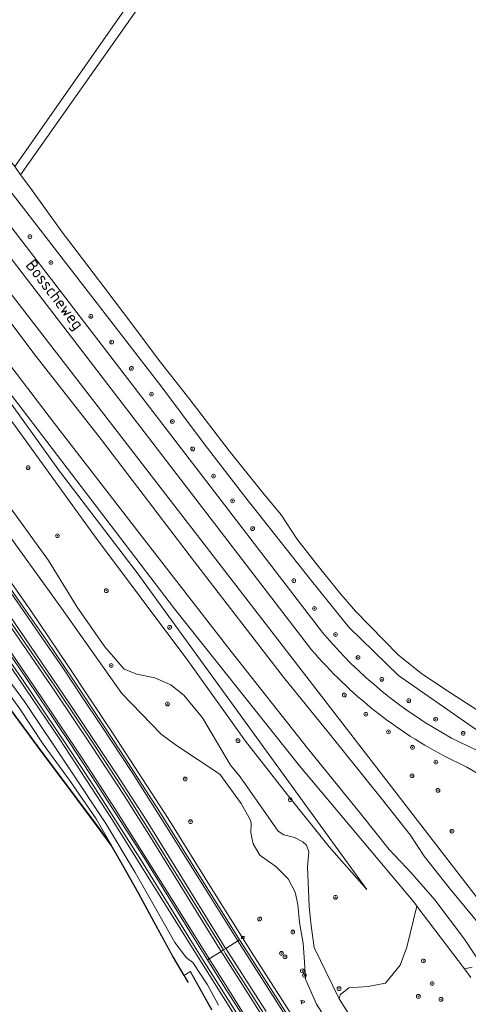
# Model space of a CAD drawing. Header units: metres. Extents: x 168032 to 180145, y 382923 to 399665.
# Tile 230 of 256: x 169101 to 169196, y 398316 to 398524. Entities that reach past the tile are written whole.
import ezdxf
from ezdxf.enums import TextEntityAlignment as Align

# ---------------------------------------------------------------- set-up
doc = ezdxf.new("R2010")
doc.units = ezdxf.units.M
doc.linetypes.add('VW-3-3_STREEP', pattern=[6, 3, -3])
doc.layers.get('0').update_dxf_attribs({"color": 8, "lineweight": 18})
for name, color, linetype, lineweight in [('B-WE-GK-BESCHOEIING-G', 8, 'GK-BESCHOEIING', 18), ('B-WE-GK-KADEMUUR-GV', 8, 'Continuous', 18), ('B-WE-GR-BEPLANTING_CULTUUR_BOSPLANTSOEN-GV', 8, 'Continuous', 18), ('B-WE-GR-BOOM-S', 8, 'Continuous', 18), ('B-WE-GR-BOUWLAND-GV', 8, 'Continuous', 18), ('B-WE-GR-GRAS-GV', 8, 'Continuous', 18), ('B-WE-IE-MEUBILAIR_WEGMEUBILAIR-G', 8, 'Continuous', 18), ('B-WE-IE-MEUBILAIR_WEGMEUBILAIR-S', 8, 'Continuous', 25), ('B-WE-IE-MEUBILAIR_WEGMEUBILAIR_PAAL-S', 8, 'Continuous', 18), ('B-WE-OG-TOPOGRAFIE-T18', 8, 'Continuous', 18), ('B-WE-OG-WATER-GV', 8, 'Continuous', 18), ('B-WE-OG-WATER_GREPPEL-GV', 8, 'Continuous', 18), ('B-WE-OG-WATER_RIVIER-GV', 8, 'Continuous', 18), ('B-WE-OG-WATER_SLOOT-GV', 8, 'Continuous', 18), ('B-WE-OG-WEG-GV', 8, 'Continuous', 18), ('B-WE-VH-VERHARDING_ASFALT-GV', 8, 'Continuous', 18), ('B-WE-VH-VERHARDING_GRASBETONSTEEN-GV', 8, 'Continuous', 18), ('B-WE-VW-MARKERING_LANGS_STREEP_33-G', 8, 'VW-3-3_STREEP', 13), ('B-WE-VW-MARKERING_LANGS_STREEP_DOORGETROKKEN_3X015-G', 8, 'Continuous', 13), ('B-WE-VW-MARKERING_PICTOGRAM-G', 8, 'Continuous', 18)]:
    doc.layers.add(name, color=color, linetype=linetype, lineweight=lineweight)
doc.styles.add('NLCS-ISO', font='NLCS-ISO.ttf')
doc.styles.add('NLCS-ISO-M200-T18', font='NLCS-ISO.ttf', dxfattribs={"height": 0.36})
doc.linetypes.add('GK-BESCHOEIING', pattern='A,30,-5,[1,NLCS.SHX,S=1,R=0,X=0,Y=0],-5', length=40)

# ---------------------------------------------------------------- blocks, each defined once
blk = doc.blocks.new('SIE-WEG_PAAL_HECTOMETERPAAL-SO')
at = {"color": 0, "linetype": 'ByBlock', "lineweight": 18}
blk.add_lwpolyline([(-1.44375, -0.94375), (1.44375, -0.94375), (1.44375, 0.94375), (-1.44375, 0.94375)], close=True, dxfattribs=at)
at = {"color": 0, "linetype": 'ByBlock', "lineweight": 18, "style": 'NLCS-ISO'}
blk.add_text('hm', height=1.5, dxfattribs=at).set_placement((0, 0), align=Align.MIDDLE_CENTER)
at = {"style": 'NLCS-ISO'}
blk.add_attdef('WAARDE', (2.13125, -1.69375), '', height=1.5, dxfattribs=at)
blk = doc.blocks.new('SIE-WEG_CAMERA-SO')
at = {"color": 0, "linetype": 'ByBlock', "lineweight": 18}
blk.add_lwpolyline([(-1.2, 0.4), (-1.2, -1.9), (-0.7, -1.9), (-0.7, 0.2), (1.6, -0.5), (2, 0.7), (-1.6, 1.9), (-2, 0.7)], close=True, dxfattribs=at)
blk = doc.blocks.new('SGR-BOOM_01-SO')
at = {"linetype": 'ByBlock', "lineweight": 18}
h = blk.add_hatch(color=0, dxfattribs=at)
h.dxf.hatch_style = 1
edge = h.paths.add_edge_path()
edge.add_arc((0, 0), 0.25, 0, 360)
at = {"color": 0, "linetype": 'ByBlock', "lineweight": 18}
for radius in [2, 0.25]:
    blk.add_circle((0, 0), radius, dxfattribs=at)

msp = doc.modelspace()

# ---------------------------------------------------------------- linework, layer by layer
at = {"layer": 'B-WE-GK-BESCHOEIING-G', "flags": 128}
for points in [[(169198.993, 398332.853), (169192.227, 398340.979), (169187.01, 398347.713), (169183.988, 398352.18), (169178.17, 398359.591), (169166.949, 398373.52)], [(169195.486, 398330.185), (169189.206, 398338.475), (169184.37, 398344.064), (169179.56, 398349.118), (169173.769, 398356.339), (169162.309, 398370.515)]]:
    msp.add_lwpolyline(points, dxfattribs=at)
at = {"layer": 'B-WE-GK-KADEMUUR-GV', "flags": 128}
msp.add_lwpolyline([(169093.045, 398387.331), (169105.201, 398370.957), (169113.559, 398359.781), (169118.451, 398353.184), (169120.723, 398350.057), (169123.116, 398345.869), (169126.494, 398339.902), (169129.843, 398333.785), (169133.869, 398326.402), (169136.161, 398322.467), (169137.015, 398321), (169137.101, 398321.05), (169136.247, 398322.517), (169133.957, 398326.452), (169129.931, 398333.833), (169126.582, 398339.95), (169123.202, 398345.919), (169120.807, 398350.111), (169118.531, 398353.244), (169113.639, 398359.841), (169105.281, 398371.017), (169093.125, 398387.391)], dxfattribs=at)
msp.add_lwpolyline([(169142.012, 398315.263), (169142.1, 398315.311), (169137.583, 398323.354), (169137.495, 398323.306)], close=True, dxfattribs=at)
at = {"layer": 'B-WE-GR-BEPLANTING_CULTUUR_BOSPLANTSOEN-GV', "flags": 128}
msp.add_lwpolyline([(169196.862, 398322.097), (169195.473, 398323.925), (169185.451, 398337.114), (169183.328, 398328.477), (169181.919, 398324.659), (169178.831, 398320.893), (169175.173, 398320.145), (169171.077, 398319.868), (169169.25, 398318.43), (169169.012, 398317.57), (169208.272, 398255.876)], dxfattribs=at)
at = {"layer": 'B-WE-GR-BOUWLAND-GV', "flags": 128}
msp.add_lwpolyline([(169312.948, 398450.666), (169168.433, 398585.604), (169167.903, 398585.657), (169101.62, 398491.663), (169103.86, 398488.768), (169110.258, 398479.826), (169119.29, 398467.975), (169125.828, 398459.339), (169130.959, 398452.44), (169137.249, 398444.501), (169145.792, 398433.328), (169152.928, 398424.406), (169156.723, 398419.813), (169160.066, 398414.774), (169164.056, 398409.598), (169168.95, 398403.575), (169172.429, 398399.491), (169181.459, 398390.269), (169186.496, 398386.228), (169192.507, 398382.238), (169200.527, 398377.064)], dxfattribs=at)
at = {"layer": 'B-WE-GR-GRAS-GV', "flags": 128}
for points in [[(169074.981, 398526.411), (169087.431, 398510.555), (169093.882, 398501.501), (169100.47, 398493.462), (169167.231, 398588.86)], [(169091.532, 398395.227), (169102.515, 398380.4), (169111.842, 398366.4), (169119.7, 398354.625), (169125.912, 398344.271), (169129.88, 398337.204), (169134.263, 398329.473), (169136.756, 398326.19), (169138.11, 398325.257), (169141.156, 398320.521), (169143.495, 398316.245)], [(169093.125, 398387.391), (169105.281, 398371.017), (169113.639, 398359.841), (169118.531, 398353.244), (169120.807, 398350.111), (169117.662, 398355.613), (169112.026, 398363.739), (169106.449, 398371.385), (169101.519, 398378.86), (169094.923, 398387.943)], [(169148.738, 398311.217), (169136.604, 398330.5), (169120.874, 398355.678), (169110.042, 398372.302), (169099.838, 398387.39)]]:
    msp.add_lwpolyline(points, dxfattribs=at)
at = {"layer": 'B-WE-IE-MEUBILAIR_WEGMEUBILAIR-G', "flags": 128}
msp.add_lwpolyline([(169206.112, 398228.268), (169191.593, 398248.228), (169177.519, 398268.441), (169160.121, 398293.968), (169148.738, 398311.217), (169136.604, 398330.5), (169120.874, 398355.678), (169110.042, 398372.302), (169099.838, 398387.39), (169090.422, 398400.854), (169078.441, 398417.725), (169068.539, 398431.304), (169053.699, 398451.146), (169046.286, 398461.155), (169042.114, 398466.752), (169023.465, 398491.763), (169002.603, 398519.745), (168991.936, 398533.933)], dxfattribs=at)
at = {"layer": 'B-WE-OG-WATER-GV', "flags": 128}
msp.add_lwpolyline([(169142.012, 398315.263), (169137.495, 398323.306), (169136.247, 398322.517), (169137.101, 398321.05), (169137.015, 398321), (169136.161, 398322.467), (169133.869, 398326.402), (169129.843, 398333.785), (169126.494, 398339.902), (169123.116, 398345.869), (169120.723, 398350.057), (169118.451, 398353.184), (169113.559, 398359.781), (169105.201, 398370.957), (169093.045, 398387.331)], dxfattribs=at)
at = {"layer": 'B-WE-OG-WATER_GREPPEL-GV', "flags": 128}
for points in [[(169215.644, 398545.128), (169183.778, 398575.05), (169173.14, 398585.04), (169172.121, 398587.038), (169165.507, 398593.415), (169080.311, 398672.208), (169033.803, 398715.447), (169031.62, 398717.167), (169030.794, 398716.77), (169030.463, 398715.48), (169030.761, 398714.753), (169081.113, 398668.324), (169081.955, 398667.547), (169135.851, 398617.832), (169167.231, 398588.86), (169100.47, 398493.462), (169101.62, 398491.663), (169167.903, 398585.657), (169168.433, 398585.604), (169312.948, 398450.666)], [(169068.253, 398529.019), (169076.8, 398517.536), (169085.168, 398507.385), (169091.812, 398498.391), (169098.206, 398489.903), (169131.33, 398447.055), (169140.444, 398434.856), (169149.247, 398423.418), (169162.886, 398406.206), (169171.065, 398396.1), (169181.516, 398385.895), (169198.062, 398374.389)], [(169200.527, 398377.064), (169192.507, 398382.238), (169186.496, 398386.228), (169181.459, 398390.269), (169172.429, 398399.491), (169168.95, 398403.575), (169164.056, 398409.598), (169160.066, 398414.774), (169156.723, 398419.813), (169152.928, 398424.406), (169145.792, 398433.328), (169137.249, 398444.501), (169130.959, 398452.44), (169125.828, 398459.339), (169119.29, 398467.975), (169110.258, 398479.826), (169103.86, 398488.768), (169101.62, 398491.663), (169100.47, 398493.462), (169093.882, 398501.501), (169087.431, 398510.555), (169074.981, 398526.411)]]:
    msp.add_lwpolyline(points, dxfattribs=at)
at = {"layer": 'B-WE-OG-WATER_RIVIER-GV', "flags": 128}
for points in [[(169198.993, 398332.853), (169192.227, 398340.979), (169187.01, 398347.713), (169183.988, 398352.18), (169178.17, 398359.591), (169166.949, 398373.52), (169157.223, 398385.549), (169138.405, 398409.88), (169118.789, 398435.649), (169104.982, 398453.3), (169089.404, 398473.954), (169067.134, 398502.881), (169055.191, 398519.085), (169034.654, 398545.731)], [(169034.977, 398535.332), (169056.737, 398507.054), (169071.308, 398487.422), (169093.913, 398458.658), (169108.858, 398439.15), (169126.911, 398415.792), (169146.157, 398390.963), (169162.309, 398370.515), (169173.769, 398356.339), (169179.56, 398349.118), (169184.37, 398344.064), (169189.206, 398338.475), (169195.486, 398330.185), (169199.185, 398324.625)]]:
    msp.add_lwpolyline(points, dxfattribs=at)
at = {"layer": 'B-WE-OG-WATER_SLOOT-GV', "flags": 128}
for points in [[(169204.351, 398330.85), (168999.998, 398595.581)], [(169023.625, 398544.182), (169052.703, 398506.384), (169056.042, 398502.033), (169082.392, 398467.698), (169134.206, 398399.945), (169160.612, 398366.768), (169184.976, 398337.738), (169185.451, 398337.114), (169195.473, 398323.925), (169197.092, 398324.23)], [(169034.654, 398545.731), (169055.191, 398519.085), (169067.134, 398502.881), (169089.404, 398473.954), (169104.982, 398453.3), (169118.789, 398435.649), (169138.405, 398409.88), (169157.223, 398385.549), (169166.949, 398373.52), (169178.17, 398359.591), (169183.988, 398352.18), (169187.01, 398347.713), (169192.227, 398340.979), (169198.993, 398332.853)], [(169199.185, 398324.625), (169195.486, 398330.185), (169189.206, 398338.475), (169184.37, 398344.064), (169179.56, 398349.118), (169173.769, 398356.339), (169162.309, 398370.515), (169146.157, 398390.963), (169126.911, 398415.792), (169108.858, 398439.15), (169093.913, 398458.658), (169071.308, 398487.422), (169056.737, 398507.054), (169034.977, 398535.332)], [(169143.495, 398316.245), (169141.156, 398320.521), (169138.11, 398325.257), (169136.756, 398326.19), (169134.263, 398329.473), (169129.88, 398337.204), (169125.912, 398344.271), (169119.7, 398354.625), (169111.842, 398366.4), (169102.515, 398380.4), (169091.532, 398395.227)], [(169094.923, 398387.943), (169101.519, 398378.86), (169106.449, 398371.385), (169112.026, 398363.739), (169117.662, 398355.613), (169120.807, 398350.111), (169123.202, 398345.919), (169126.582, 398339.95), (169129.931, 398333.833), (169133.957, 398326.452), (169136.247, 398322.517), (169137.495, 398323.306), (169137.583, 398323.354), (169142.1, 398315.311)]]:
    msp.add_lwpolyline(points, dxfattribs=at)
at = {"layer": 'B-WE-OG-WEG-GV', "flags": 128}
for points in [[(168890.337, 398756.706), (168889.205, 398755.925), (168885.886, 398753.634), (168885.603, 398754.114), (168878.88, 398749.36), (168882.72, 398748.65), (168999.998, 398595.581), (169204.351, 398330.85), (169207.023, 398333.302)], [(168919.546, 398715.264), (169165.481, 398394.95)], [(169162.441, 398392.22), (168916.203, 398712.904)], [(169022.516, 398543.902), (169049.033, 398509.153), (169075.492, 398475.465), (169092.475, 398453.204), (169109.927, 398429.055), (169126.346, 398407.54), (169174.87, 398340.684), (169166.877, 398349.663), (169158.109, 398360.63), (169149.245, 398372.003), (169136.995, 398389.047), (169117.308, 398415.367), (169100.23, 398438.977), (169078.042, 398467.583), (169061.569, 398489.527), (169058.495, 398493.622), (169037.927, 398520.848), (169016.809, 398548.095)], [(169016.809, 398548.095), (169037.927, 398520.848), (169058.495, 398493.622), (169061.569, 398489.527), (169078.042, 398467.583), (169100.23, 398438.977), (169117.308, 398415.367), (169136.995, 398389.047), (169149.245, 398372.003), (169158.109, 398360.63), (169166.877, 398349.663), (169174.87, 398340.684), (169126.346, 398407.54), (169109.927, 398429.055), (169092.475, 398453.204), (169075.492, 398475.465), (169049.033, 398509.153), (169022.516, 398543.902)], [(169198.062, 398374.389), (169181.516, 398385.895), (169171.065, 398396.1), (169162.886, 398406.206), (169149.247, 398423.418), (169140.444, 398434.856), (169131.33, 398447.055), (169098.206, 398489.903), (169091.812, 398498.391), (169085.168, 398507.385), (169076.8, 398517.536), (169068.253, 398529.019)], [(169094.64, 398427.996), (169107.6, 398410.184), (169113.645, 398400.316), (169119.496, 398391.908), (169123.564, 398387.243), (169126.23, 398386.164), (169130.021, 398385.393), (169133.421, 398383.887), (169136.192, 398381.724), (169140.107, 398376.906), (169146.053, 398366.917), (169148.09, 398364.501), (169156.111, 398352.975), (169157.322, 398352.243), (169159.554, 398351.655), (169161.347, 398350.762), (169162.137, 398350.032), (169162.589, 398348.632), (169162.302, 398345.447), (169162.45, 398342.108), (169162.691, 398337.146), (169163.015, 398333.567), (169163.759, 398328.409), (169169.012, 398317.57), (169169.25, 398318.43), (169171.077, 398319.868), (169175.173, 398320.145), (169178.831, 398320.893), (169181.919, 398324.659), (169183.328, 398328.477), (169185.451, 398337.114), (169184.976, 398337.738), (169160.612, 398366.768), (169134.206, 398399.945), (169082.392, 398467.698)], [(169208.272, 398255.876), (169169.012, 398317.57), (169163.759, 398328.409), (169163.015, 398333.567), (169162.691, 398337.146), (169162.45, 398342.108), (169162.302, 398345.447), (169162.589, 398348.632), (169162.137, 398350.032), (169161.347, 398350.762), (169159.554, 398351.655), (169157.322, 398352.243), (169156.111, 398352.975), (169148.09, 398364.501), (169146.053, 398366.917), (169140.107, 398376.906), (169136.192, 398381.724), (169133.421, 398383.887), (169130.021, 398385.393), (169126.23, 398386.164), (169123.564, 398387.243), (169119.496, 398391.908), (169113.645, 398400.316), (169107.6, 398410.184), (169094.64, 398427.996)], [(169192.275, 398272.679), (169164.198, 398316.447), (169161.88, 398321.722), (169161.651, 398325.321), (169161.392, 398329.299), (169160.641, 398333.677), (169160.241, 398337.481), (169159.707, 398340.062), (169158.253, 398342.904), (169155.649, 398345.513), (169154.404, 398346.336), (169152.272, 398347.947), (169150.812, 398350.337), (169150.598, 398351.3), (169150.358, 398352.728), (169150.406, 398354.366), (169150.349, 398355.135), (169148.318, 398358.865), (169143.802, 398365.029), (169134.612, 398371.108), (169131.418, 398373.466), (169123.052, 398382.094), (169110.31, 398400.077), (169098.16, 398417.022)], [(169098.16, 398417.022), (169110.31, 398400.077), (169123.052, 398382.094), (169131.418, 398373.466), (169134.612, 398371.108), (169143.802, 398365.029), (169148.318, 398358.865), (169150.349, 398355.135), (169150.406, 398354.366), (169150.358, 398352.728), (169150.598, 398351.3), (169150.812, 398350.337), (169152.272, 398347.947), (169154.404, 398346.336), (169155.649, 398345.513), (169158.253, 398342.904), (169159.707, 398340.062), (169160.241, 398337.481), (169160.641, 398333.677), (169161.392, 398329.299), (169161.651, 398325.321), (169161.88, 398321.722), (169164.198, 398316.447), (169192.275, 398272.679)], [(169093.467, 398414.239), (169103.8, 398399.662), (169111.687, 398387.998), (169121.272, 398373.568), (169132.84, 398355.673), (169141.939, 398341.031), (169150.507, 398327.406), (169159.309, 398313.687)], [(169149.666, 398310.914), (169144.104, 398319.597), (169140.482, 398325.351), (169138.001, 398329.29), (169127.243, 398346.696), (169117.007, 398362.672), (169111.516, 398371.044), (169101.968, 398385.238), (169093.017, 398398.075)], [(169099.838, 398387.39), (169110.042, 398372.302), (169120.874, 398355.678), (169136.604, 398330.5), (169148.738, 398311.217)], [(169192.775, 398372.653), (169198.042, 398370.07)], [(169195.991, 398366.49), (169191.156, 398368.913)], [(169197.092, 398324.23), (169195.473, 398323.925), (169196.862, 398322.097)]]:
    msp.add_lwpolyline(points, dxfattribs=at)
at = {"layer": 'B-WE-OG-WEG-GV'}
for points in [[(169165.481, 398394.95, 0.0930213), (169192.775, 398372.653)], [(169191.156, 398368.913, -0.0984994), (169162.441, 398392.22)], [(169209.21, 398347.095, 0.2588536), (169195.991, 398366.49)]]:
    msp.add_lwpolyline(points, format="xyb", dxfattribs=at)
at = {"layer": 'B-WE-VH-VERHARDING_ASFALT-GV', "flags": 128}
for points in [[(169165.481, 398394.95), (168919.546, 398715.264)], [(168916.203, 398712.904), (169162.441, 398392.22)], [(169198.042, 398370.07), (169192.775, 398372.653)], [(169191.156, 398368.913), (169195.991, 398366.49)], [(169201.545, 398250.439), (169192.735, 398262.86), (169185.097, 398273.721), (169177.421, 398284.963), (169172.388, 398292.391), (169162.725, 398307.034), (169158.125, 398314.024), (169149.473, 398327.611), (169147.958, 398330.023), (169147.599, 398329.799), (169145.029, 398328.194), (169144.53, 398327.882), (169144.938, 398327.224), (169153.681, 398313.515), (169159.877, 398304.058), (169167.158, 398292.938), (169170.295, 398288.303), (169176.537, 398279.171), (169183.743, 398268.713), (169188.77, 398261.653), (169194.979, 398252.812), (169200.547, 398245.092)], [(169200.547, 398245.092), (169194.979, 398252.812), (169188.77, 398261.653), (169183.743, 398268.713), (169176.537, 398279.171), (169170.295, 398288.303), (169167.158, 398292.938), (169159.877, 398304.058), (169153.681, 398313.515), (169144.938, 398327.224), (169144.53, 398327.882), (169144.047, 398327.58), (169141.533, 398326.011), (169141.159, 398325.777), (169144.779, 398320.026), (169150.339, 398311.347), (169158.508, 398298.735), (169162.972, 398292.025), (169167.783, 398284.959), (169170.694, 398280.714), (169179.427, 398267.945), (169187.696, 398256.127), (169192.57, 398249.202), (169197.278, 398242.738)]]:
    msp.add_lwpolyline(points, dxfattribs=at)
for points in [[(169092.842, 398413.724), (169092.517, 398413.497), (169090.119, 398411.793), (169089.671, 398411.474), (169090.443, 398410.393), (169103.409, 398391.593), (169109.517, 398382.699), (169117.163, 398371.362), (169124.048, 398360.837), (169129.58, 398352.024), (169144.53, 398327.882), (169145.029, 398328.194), (169147.599, 398329.799), (169147.958, 398330.023), (169140.654, 398341.658), (169131.043, 398357.119), (169122.757, 398369.899), (169118.952, 398375.698), (169112.89, 398384.879), (169107.127, 398393.323), (169100.726, 398402.501), (169093.8, 398412.389)], [(169089.671, 398411.474), (169089.206, 398411.144), (169086.679, 398409.348), (169086.281, 398409.066), (169089.991, 398403.859), (169093.674, 398398.531), (169102.628, 398385.69), (169112.182, 398371.486), (169117.679, 398363.107), (169127.92, 398347.122), (169138.68, 398329.714), (169141.159, 398325.777), (169141.533, 398326.011), (169144.047, 398327.58), (169144.53, 398327.882), (169129.58, 398352.024), (169124.048, 398360.837), (169117.163, 398371.362), (169109.517, 398382.699), (169103.409, 398391.593), (169090.443, 398410.393)]]:
    msp.add_lwpolyline(points, close=True, dxfattribs=at)
at = {"layer": 'B-WE-VH-VERHARDING_ASFALT-GV'}
for points in [[(169192.775, 398372.653, -0.0930213), (169165.481, 398394.95)], [(169162.441, 398392.22, 0.0984994), (169191.156, 398368.913)], [(169195.991, 398366.49, -0.2588536), (169209.21, 398347.095)]]:
    msp.add_lwpolyline(points, format="xyb", dxfattribs=at)
at = {"layer": 'B-WE-VH-VERHARDING_GRASBETONSTEEN-GV', "flags": 128}
for points in [[(169159.309, 398313.687), (169150.507, 398327.406), (169141.939, 398341.031), (169132.84, 398355.673), (169121.272, 398373.568), (169111.687, 398387.998), (169103.8, 398399.662), (169093.467, 398414.239), (169092.842, 398413.724), (169093.8, 398412.389), (169100.726, 398402.501), (169107.127, 398393.323), (169112.89, 398384.879), (169118.952, 398375.698), (169122.757, 398369.899), (169131.043, 398357.119), (169140.654, 398341.658), (169147.958, 398330.023), (169149.473, 398327.611), (169158.125, 398314.024)], [(169150.339, 398311.347), (169144.779, 398320.026), (169141.159, 398325.777), (169138.68, 398329.714), (169127.92, 398347.122), (169117.679, 398363.107), (169112.182, 398371.486), (169102.628, 398385.69), (169093.674, 398398.531), (169089.991, 398403.859), (169086.281, 398409.066), (169085.63, 398408.601), (169089.336, 398403.4), (169093.017, 398398.075), (169101.968, 398385.238), (169111.516, 398371.044), (169117.007, 398362.672), (169127.243, 398346.696), (169138.001, 398329.29), (169140.482, 398325.351), (169144.104, 398319.597), (169149.666, 398310.914)]]:
    msp.add_lwpolyline(points, dxfattribs=at)
at = {"layer": 'B-WE-VW-MARKERING_LANGS_STREEP_33-G', "const_width": 0.15, "flags": 128}
for points in [[(168663.566, 398966.886), (168663.81, 398966.56), (168683.85, 398939.574), (168687.432, 398934.773), (168695.741, 398923.634), (168699.311, 398918.865), (168714.149, 398898.866), (168723.248, 398886.636), (168723.682, 398886.053), (168742.75, 398860.403), (168753.118, 398846.445), (168767.915, 398826.525), (168792.24, 398793.869), (168803.712, 398778.624), (168813.371, 398765.968), (168830.183, 398743.936), (168843.488, 398726.745), (168852.649, 398715.025), (168877.24, 398683.884), (168888.579, 398669.651), (168892.719, 398664.47), (168905.625, 398648.318), (168906.641, 398647.047), (168927.897, 398620.319), (168936.737, 398609.262), (168949.567, 398593.214), (168958.627, 398581.408), (168964.598, 398573.497), (168967.397, 398569.764), (168971.082, 398564.85), (168980.716, 398551.889), (168997.466, 398529.481), (169020.107, 398499.13), (169027.204, 398489.639), (169040.743, 398471.536), (169055.497, 398451.74), (169064.014, 398440.301), (169075.759, 398424.518), (169082.66, 398414.941), (169086.679, 398409.348), (169087.311, 398408.468), (169092.79, 398400.638), (169098.778, 398392.051), (169106.428, 398380.731), (169114.846, 398368.191), (169121.749, 398357.562), (169133.195, 398339.355), (169141.533, 398326.011), (169145.725, 398319.301), (169149.518, 398313.332), (169154.381, 398305.894), (169162.28, 398293.82), (169172.849, 398278.255), (169181.899, 398265.168), (169190.992, 398252.297), (169197.693, 398243.037), (169200.047, 398239.783), (169208.094, 398228.624), (169208.928, 398227.502), (169234.512, 398193.198), (169257.271, 398162.637), (169261.584, 398156.846), (169290.08, 398118.618), (169317.014, 398082.462), (169318.161, 398080.923), (169347.085, 398042.016), (169376.591, 398002.446), (169376.738, 398002.249), (169387.316, 397987.87), (169405.092, 397964.157), (169431.093, 397929.085), (169436.401, 397922.002), (169454.996, 397897.188), (169462.891, 397886.418), (169481.262, 397861.858), (169496.183, 397841.843), (169510.418, 397822.748), (169541.436, 397781.099), (169544.236, 397777.323), (169555.897, 397761.614), (169558.309, 397758.365), (169583.433, 397724.619), (169610.915, 397687.701), (169615.6, 397681.412), (169636.811, 397652.94), (169661.863, 397619.325), (169675.414, 397601.121), (169699.118, 397569.28), (169707.001, 397558.756), (169730.636, 397527.013), (169735.107, 397521.017), (169759.476, 397488.338), (169788.453, 397449.474), (169794.886, 397440.863), (169813.184, 397416.368), (169846.164, 397372.145), (169854.679, 397360.703), (169869.635, 397340.607), (169888.976, 397314.746), (169914.022, 397281.158), (169914.469, 397280.558), (169939.822, 397246.505), (169965.388, 397212.257), (169974.243, 397200.401), (169992.585, 397175.838), (170016.232, 397144.17), (170034.08, 397120.254), (170043.871, 397107.135), (170066.82, 397076.416), (170093.903, 397040.116), (170099.716, 397032.324), (170136.639, 396982.806), (170153.695, 396959.983), (170161.325, 396949.774), (170183.597, 396919.921), (170186.927, 396915.458), (170201.768, 396895.572), (170213.485, 396879.837), (170227.432, 396861.106), (170250.932, 396829.4), (170273.171, 396799.402), (170280.372, 396789.69), (170311.618, 396747.553), (170332.654, 396719.212), (170342.266, 396706.261), (170369.994, 396668.866), (170392.219, 396638.887), (170399.965, 396628.439), (170446.363, 396565.937), (170451.819, 396558.585), (170507.845, 396483.096), (170511.435, 396478.26), (170532.772, 396449.523), (170545.638, 396432.139), (170571.007, 396397.972), (170586.183, 396377.533), (170622.215, 396328.908), (170630.602, 396317.647), (170658.825, 396279.748), (170690.197, 396237.381), (170706.119, 396215.879), (170713.852, 396205.474), (170730.677, 396182.821), (170749.618, 396157.277), (170749.786, 396157.05), (170765.931, 396135.308), (170783.952, 396111.136), (170795.393, 396096.255), (170804.923, 396084.278), (170809.65, 396078.605), (170810.613, 396077.489), (170817.941, 396069.001), (170823.912, 396062.46), (170832.116, 396053.815), (170841.517, 396044.402), (170845.278, 396040.768), (170850.273, 396035.941), (170860.435, 396026.758), (170867.773, 396020.427), (170873.441, 396015.72), (170877.137, 396012.705), (170881.628, 396009.164), (170883.666, 396007.579), (170885.828, 396005.898), (170888.017, 396004.135), (170892.16, 396001.068), (170895.983, 395998.282), (170901.608, 395994.19), (170904.467, 395992.185), (170907.159, 395990.312), (170910.575, 395988.028), (170914.084, 395985.696), (170916.921, 395983.855), (170924.126, 395979.278), (170931.247, 395974.933), (170939.669, 395969.992), (170943.679, 395967.677), (170948.077, 395965.225), (170954.15, 395961.955), (170959.149, 395959.255), (170963.48, 395957.059), (170967.805, 395954.88), (170968.365, 395954.605), (170971.255, 395953.183), (170979.619, 395949.224), (170992.329, 395943.677), (170996.413, 395941.934), (171004.533, 395938.605), (171007.746, 395937.293), (171011.116, 395935.986), (171014.497, 395934.704), (171020.635, 395932.461), (171028.566, 395929.684), (171028.606, 395929.671), (171038.896, 395926.327), (171046.631, 395923.895), (171057.694, 395920.724), (171062.665, 395919.423), (171070.829, 395917.286), (171081.369, 395914.755), (171099.481, 395910.816), (171109.782, 395908.686), (171116.95, 395907.326), (171122.191, 395906.488)], [(168872.862, 398744.911), (168867.511, 398740.853), (168866.174, 398739.557), (168865.139, 398738.147), (168863.995, 398736.269), (168863.31, 398734.65), (168862.847, 398733.092), (168862.535, 398730.957), (168862.445, 398729.166), (168862.651, 398727.359), (168863.139, 398725.292), (168863.722, 398723.648), (168864.417, 398722.263), (168865.506, 398720.63), (168865.676, 398720.4), (168871.092, 398712.947), (168892.382, 398684.479), (168906.721, 398665.167), (168908.883, 398662.019), (168912.202, 398657.017), (168913.747, 398654.463), (168915.441, 398651.542), (168916.262, 398650.122), (168919.355, 398643.711), (168919.765, 398642.991), (168920.574, 398641.569), (168922.57, 398638.795), (168935.498, 398622.492), (168942.518, 398613.668), (168945.898, 398609.418), (168953.332, 398600.037), (168960.906, 398590.321), (168972.1, 398575.404), (168973.08, 398574.095), (168995.607, 398544.016), (169018.662, 398513.067), (169032.955, 398493.928), (169041.54, 398482.432), (169062.21, 398454.726), (169068.825, 398445.835), (169076.325, 398435.82), (169082.116, 398427.91), (169092.208, 398413.936), (169092.517, 398413.497), (169098.557, 398404.93), (169103.368, 398397.977), (169105.68, 398394.623), (169110.596, 398387.475), (169114.719, 398381.287), (169118.722, 398375.336), (169125.285, 398365.395), (169132.188, 398354.435), (169140.888, 398340.515), (169147.599, 398329.799), (169147.956, 398329.228), (169158.87, 398312.153), (169166.877, 398299.929), (169171.926, 398292.333), (169177.049, 398284.792), (169180.331, 398279.965), (169188.671, 398267.998), (169199.171, 398253.088), (169203.439, 398247.175), (169206.255, 398243.275), (169214.655, 398231.865), (169248.234, 398186.748), (169262.986, 398166.892), (169268.888, 398158.948), (169290.465, 398130.043), (169313.989, 398098.397), (169322.705, 398086.714), (169323.287, 398085.934), (169335.66, 398069.42), (169370.066, 398023.094), (169377.616, 398013.013), (169382.465, 398006.502), (169391.459, 397994.423), (169399.175, 397984.033), (169435.816, 397934.889), (169442.207, 397926.304), (169470.957, 397887.69), (169501.929, 397846.123), (169503.057, 397844.61), (169549.566, 397782.164), (169561.672, 397765.916), (169581.135, 397739.794), (169602.052, 397711.716), (169621.414, 397685.733), (169625.361, 397680.437), (169647.849, 397650.202), (169672.56, 397616.932), (169681.15, 397605.392), (169694.066, 397588.039), (169714.472, 397560.7), (169740.509, 397525.791), (169740.865, 397525.312), (169765.417, 397492.323), (169790.311, 397458.895), (169800.587, 397445.128), (169812.861, 397428.684), (169833.328, 397401.198), (169855.645, 397371.347), (169860.404, 397364.966), (169874.944, 397345.472), (169904.446, 397305.926), (169920.179, 397284.825), (169939.359, 397259.102), (169973.562, 397213.251), (169979.972, 397204.658), (170018.909, 397152.464), (170039.795, 397124.517), (170045.076, 397117.45), (170072.649, 397080.573), (170099.619, 397044.386), (170100.498, 397043.208), (170125.708, 397009.417), (170156.78, 396967.881), (170159.468, 396964.276), (170159.502, 396964.231), (170181.811, 396934.31), (170189.352, 396924.191), (170207.053, 396900.439), (170219.212, 396884.086), (170249.634, 396843.172), (170278.916, 396803.664), (170287.287, 396792.369), (170317.789, 396751.292), (170335.278, 396727.741), (170338.419, 396723.509), (170346.038, 396713.244), (170372.048, 396678.125), (170375.827, 396673.025), (170397.967, 396643.159), (170402.616, 396636.887), (170436.313, 396591.523), (170457.574, 396562.87), (170472.908, 396542.204), (170511.334, 396490.406), (170517.189, 396482.535), (170538.225, 396454.254), (170572.359, 396408.153), (170576.752, 396402.237), (170615.457, 396350.112), (170636.386, 396321.944), (170646.914, 396307.774), (170684.112, 396257.665), (170695.974, 396241.653), (170710.274, 396222.349), (170735.007, 396189.04), (170755.17, 396161.812), (170755.529, 396161.327), (170774.778, 396135.315), (170793.8, 396109.96), (170808.176, 396091.62), (170816.122, 396082.225), (170819.084, 396078.723), (170826.596, 396069.997), (170831.97, 396064.279), (170837.788, 396058.216), (170845.692, 396050.214), (170850.118, 396045.988), (170852.644, 396043.575), (170861.461, 396035.363), (170872.33, 396025.919), (170884.627, 396015.896), (170885.616, 396015.07), (170888.024, 396013.212), (170890.775, 396011.091), (170897.627, 396005.916), (170902.138, 396002.598), (170907.122, 395999.085), (170910.829, 395996.479), (170916.449, 395992.704), (170921.587, 395989.399), (170926.385, 395986.284), (170932.717, 395982.42), (170937.108, 395979.749), (170940.958, 395977.486), (170945.56, 395974.829), (170950.654, 395971.96), (170953.807, 395970.22), (170958.059, 395967.935), (170963.194, 395965.221), (170967.178, 395963.187), (170971.443, 395961.088), (170971.562, 395961.03), (170974.802, 395959.465), (170978.731, 395957.572), (170982.521, 395955.846), (170987.242, 395953.702), (170991.167, 395951.936), (170994.729, 395950.388), (170998.115, 395948.95), (171006.777, 395945.362), (171015.717, 395941.869), (171019.859, 395940.297), (171024.61, 395938.611), (171030.749, 395936.453), (171030.758, 395936.45), (171039.094, 395933.753), (171049.585, 395930.523), (171054.41, 395929.099), (171061.544, 395927.114), (171064.401, 395926.35), (171064.559, 395926.308), (171066.787, 395925.712), (171070.557, 395924.754), (171075.667, 395923.494), (171078.932, 395922.709), (171084.478, 395921.466), (171092.437, 395919.773), (171097.702, 395918.839), (171101.477, 395918.204), (171105.175, 395917.673), (171109.159, 395917.135), (171113.664, 395916.72), (171120.791, 395916.081), (171122.941, 395915.937)]]:
    msp.add_lwpolyline(points, dxfattribs=at)
at = {"layer": 'B-WE-VW-MARKERING_LANGS_STREEP_DOORGETROKKEN_3X015-G', "const_width": 0.15, "flags": 128}
for points in [[(168992.094, 398541.615), (169013.468, 398513.155), (169029.599, 398491.425), (169035.364, 398483.66), (169055.424, 398456.957), (169069.933, 398437.572), (169084.694, 398417.453), (169089.206, 398411.144), (169089.977, 398410.066), (169102.94, 398391.27), (169109.045, 398382.378), (169116.688, 398371.047), (169123.568, 398360.53), (169129.096, 398351.722), (169144.047, 398327.58), (169144.456, 398326.92), (169153.202, 398313.206)], [(168996.746, 398537.36), (169017.077, 398510.231), (169030.539, 398492.126), (169036.201, 398484.511), (169047.733, 398469.281), (169057.106, 398456.592), (169068.138, 398441.828), (169074.372, 398433.477), (169080.814, 398424.761), (169087.592, 398415.369), (169090.119, 398411.793), (169094.995, 398404.889), (169102.588, 398393.86), (169112.032, 398379.97), (169121.989, 398364.978), (169128.192, 398355.388), (169135.172, 398344.089), (169144.924, 398328.359), (169145.029, 398328.194), (169153.565, 398314.854)]]:
    msp.add_lwpolyline(points, dxfattribs=at)
at = {"layer": 'B-WE-VW-MARKERING_PICTOGRAM-G', "flags": 128}
for points in [[(168995.607, 398544.016), (169018.662, 398513.067), (169032.955, 398493.928), (169041.54, 398482.432), (169062.21, 398454.726), (169068.825, 398445.835), (169076.325, 398435.82), (169082.116, 398427.91), (169092.208, 398413.936), (169092.517, 398413.497), (169098.557, 398404.93), (169103.368, 398397.977), (169105.68, 398394.623), (169110.596, 398387.475), (169114.719, 398381.287), (169118.722, 398375.336), (169125.285, 398365.395), (169132.188, 398354.435), (169140.888, 398340.515), (169147.599, 398329.799), (169147.956, 398329.228), (169158.87, 398312.153)], [(169153.202, 398313.206), (169144.456, 398326.92), (169144.047, 398327.58), (169129.096, 398351.722), (169123.568, 398360.53), (169116.688, 398371.047), (169109.045, 398382.378), (169102.94, 398391.27), (169089.977, 398410.066), (169089.206, 398411.144), (169084.694, 398417.453), (169069.933, 398437.572), (169055.424, 398456.957), (169035.364, 398483.66), (169029.599, 398491.425), (169013.468, 398513.155), (168992.094, 398541.615)], [(168996.746, 398537.36), (169017.077, 398510.231), (169030.539, 398492.126), (169036.201, 398484.511), (169047.733, 398469.281), (169057.106, 398456.592), (169068.138, 398441.828), (169074.372, 398433.477), (169080.814, 398424.761), (169087.592, 398415.369), (169090.119, 398411.793), (169094.995, 398404.889), (169102.588, 398393.86), (169112.032, 398379.97), (169121.989, 398364.978), (169128.192, 398355.388), (169135.172, 398344.089), (169144.924, 398328.359), (169145.029, 398328.194), (169153.565, 398314.854)], [(168997.466, 398529.481), (169020.107, 398499.13), (169027.204, 398489.639), (169040.743, 398471.536), (169055.497, 398451.74), (169064.014, 398440.301), (169075.759, 398424.518), (169082.66, 398414.941), (169086.679, 398409.348), (169087.311, 398408.468), (169092.79, 398400.638), (169098.778, 398392.051), (169106.428, 398380.731), (169114.846, 398368.191), (169121.749, 398357.562), (169133.195, 398339.355), (169141.533, 398326.011), (169145.725, 398319.301), (169149.518, 398313.332)]]:
    msp.add_lwpolyline(points, dxfattribs=at)

# ---------------------------------------------------------------- block references
at = {"layer": 'B-WE-GR-BOOM-S', "xscale": 0.2, "yscale": 0.2, "zscale": 0.2}
for p in [(169103.643, 398478.608), (169108.064, 398473.168), (169116.508, 398461.78), (169120.932, 398456.331), (169125.086, 398450.777), (169129.325, 398445.322), (169133.751, 398439.561), (169138.053, 398433.757), (169103.255, 398429.8), (169142.43, 398427.99), (169146.463, 398422.794), (169150.715, 398416.91), (169109.46, 398415.406), (169159.409, 398405.919), (169119.783, 398403.8), (169163.789, 398400.041), (169133.179, 398396.07), (169168.23, 398394.538), (169172.997, 398389.697), (169120.817, 398387.984), (169178.037, 398385.085), (169170.088, 398381.745), (169132.732, 398379.871), (169183.717, 398380.573), (169174.634, 398377.692), (169189.422, 398376.646), (169179.447, 398373.978), (169195.2, 398373.644), (169147.623, 398372.098), (169184.507, 398370.694), (169189.433, 398367.563), (169136.458, 398364.006), (169184.401, 398364.69), (169189.887, 398361.603), (169158.668, 398359.625), (169137.603, 398354.99), (169192.866, 398352.989), (169168.236, 398339.006), (169152.204, 398334.435), (169159.202, 398331.663), (169156.83, 398327.157), (169157.546, 398326.449), (169186.784, 398325.568), (169161.217, 398323.463), (169161.668, 398322.511), (169168.974, 398319.69), (169188.657, 398320.78), (169185.743, 398318.074), (169190.531, 398317.45)]:
    msp.add_blockref('SGR-BOOM_01-SO', p, dxfattribs=at)
at = {"layer": 'B-WE-IE-MEUBILAIR_WEGMEUBILAIR-S', "xscale": 0.2, "yscale": 0.2, "zscale": 0.2}
msp.add_blockref('SIE-WEG_CAMERA-SO', (169161.291, 398316.902), dxfattribs=at)
at = {"layer": 'B-WE-IE-MEUBILAIR_WEGMEUBILAIR_PAAL-S', "xscale": 0.2, "yscale": 0.2, "zscale": 0.2}
msp.add_blockref('SIE-WEG_PAAL_HECTOMETERPAAL-SO', (169148.66, 398330.52), dxfattribs=at)

# ---------------------------------------------------------------- texts
at = {"layer": 'B-WE-OG-TOPOGRAFIE-T18', "style": 'NLCS-ISO-M200-T18'}
msp.add_text('Bosscheweg', height=2.5, rotation=307.5, dxfattribs=at).set_placement((169108.621, 398466.153), align=Align.MIDDLE)

doc.saveas('drawing.dxf')
